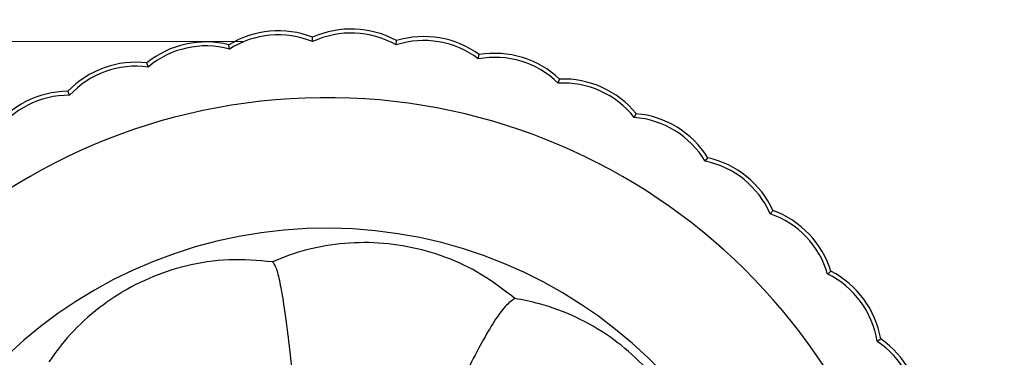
# Model space of a CAD drawing. Header units: millimetres. Extents: x 54 to 123, y 77 to 177.
# Tile 22 of 24: x 101 to 115, y 165 to 170. Entities that reach past the tile are written whole.
import ezdxf

# ---------------------------------------------------------------- set-up
doc = ezdxf.new("R2010")
doc.units = ezdxf.units.MM
doc.styles.add('SLDTEXTSTYLE0', font='TXT', dxfattribs={"width": 0.75})
doc.dimstyles.new('SLDDIMSTYLE0', dxfattribs={"dimtxt": 3.5, "dimasz": 3.556, "dimexe": 0, "dimexo": 0.0625, "dimgap": 0.875, "dimtad": 1, "dimdec": 0, "dimlfac": 10, "dimrnd": 1e-09, "dimzin": 12, "dimdsep": 46, "dimtxsty": 'SLDTEXTSTYLE0', "dimblk1": 'CLOSED', "dimblk2": 'CLOSED', "dimsah": 1, "dimcen": 0.09, "dimadec": 0, "dimazin": 3, "dimtfac": 1, "dimtdec": 0, "dimtofl": 0, "dimtmove": 0, "dimatfit": 3, "dimldrblk": 'CLOSED', "dimfxl": 0, "dimfrac": 2, "dimtolj": 1, "dimtzin": 12, "dimarcsym": 0})
doc.dimstyles.new('SLDDIMSTYLE1', dxfattribs={"dimtxt": 3.5, "dimasz": 3.556, "dimexe": 0, "dimexo": 0.0625, "dimgap": 0.875, "dimtad": 1, "dimdec": 0, "dimlfac": 10, "dimrnd": 1e-09, "dimzin": 12, "dimdsep": 46, "dimtxsty": 'SLDTEXTSTYLE0', "dimblk1": 'CLOSED', "dimblk2": 'CLOSED', "dimsah": 1, "dimcen": 0.09, "dimadec": 0, "dimazin": 3, "dimtfac": 1, "dimtdec": 0, "dimtmove": 0, "dimatfit": 0, "dimldrblk": 'CLOSED', "dimfxl": 0, "dimfrac": 2, "dimtolj": 1, "dimtzin": 12, "dimarcsym": 0})

# ---------------------------------------------------------------- blocks, each defined once
blk = doc.blocks.new('_Closed')
at = {"color": 0, "linetype": 'ByBlock', "lineweight": -2}
for p, q in [((-1, 0.166667), (0, 0)), ((-1, 0.166667), (-1, -0.166667)), ((0, 0), (-1, -0.166667)), ((0, 0), (-1, 0))]:
    blk.add_line(p, q, dxfattribs=at)
blk = doc.blocks.new('_D')
at = {"color": 7, "linetype": 'Continuous', "lineweight": 0}
for p, q in [((95.748, 161.505), (95.748, 173.816)), ((123.077, 164.284), (123.077, 173.816)), ((95.748, 172.816), (123.077, 172.816))]:
    blk.add_line(p, q, dxfattribs=at)
at = {"color": 7, "linetype": 'Continuous', "lineweight": 18, "xscale": 3.556, "yscale": 3.556, "rotation": 180.0000000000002}
blk.add_blockref('_Closed', (95.748, 172.816, -10.171), dxfattribs=at)
at = {"color": 7, "linetype": 'Continuous', "lineweight": 18, "xscale": 3.556, "yscale": 3.556}
blk.add_blockref('_Closed', (123.077, 172.816, -10.171), dxfattribs=at)
at = {"color": 7, "linetype": 'Continuous', "lineweight": 18, "insert": (105.541, 177.328), "char_height": 3.5, "attachment_point": 1, "style": 'SLDTEXTSTYLE0'}
blk.add_mtext('273', dxfattribs=at)
blk = doc.blocks.new('_D_1')
at = {"color": 7, "linetype": 'Continuous', "lineweight": 0}
for p, q in [((92.696, 169.736), (92.696, 176.086)), ((103.882, 169.736), (91.696, 169.736)), ((92.696, 169.736), (92.696, 151.141)), ((103.746, 151.141), (91.696, 151.141)), ((92.696, 151.141), (92.696, 144.791))]:
    blk.add_line(p, q, dxfattribs=at)
at = {"color": 7, "linetype": 'Continuous', "lineweight": 18, "xscale": 3.556, "yscale": 3.556}
for p, rotation in [((92.696, 169.736, -10.171), 270.0000000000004), ((92.696, 151.141, -10.171), 90.0000000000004)]:
    blk.add_blockref('_Closed', p, dxfattribs=dict(at, rotation=rotation))
at = {"color": 7, "linetype": 'Continuous', "lineweight": 18, "insert": (88.185, 157.441), "char_height": 3.5, "attachment_point": 1, "rotation": 90, "style": 'SLDTEXTSTYLE0'}
blk.add_mtext('186', dxfattribs=at)

msp = doc.modelspace()

# ---------------------------------------------------------------- linework, layer by layer
at = {"color": 7, "linetype": 'Continuous', "lineweight": 25}
for p, q in [((104.882, 169.736), (104.881, 169.798)), ((103.695, 169.63), (103.686, 169.691)), ((106.074, 169.689), (106.08, 169.751)), ((107.249, 169.49), (107.263, 169.551)), ((102.531, 169.374), (102.514, 169.433)), ((108.389, 169.143), (108.411, 169.201)), ((101.409, 168.97), (101.385, 169.027)), ((109.476, 168.652), (109.505, 168.707)), ((110.49, 168.027), (110.526, 168.077)), ((111.417, 167.277), (111.459, 167.322)), ((112.24, 166.414), (112.287, 166.454)), ((112.946, 165.454), (112.998, 165.487))]:
    msp.add_line(p, q, dxfattribs=at)
for centre, radius, start, end in [((104.39, 168.546), 1.345, 68.5942, 121.5866), ((104.39, 168.546), 1.288, 67.5254, 122.6554), ((105.433, 168.572), 1.345, 61.2473, 114.2396), ((105.433, 168.572), 1.288, 60.1784, 115.3084), ((106.471, 168.464), 1.345, 53.9003, 106.8927), ((103.359, 168.387), 1.345, 75.9411, 128.9335), ((103.359, 168.387), 1.288, 74.8723, 130.0023), ((106.471, 168.464), 1.288, 52.8315, 107.9615), ((107.486, 168.224), 1.288, 45.4846, 100.6146), ((107.486, 168.224), 1.345, 46.5534, 99.5457), ((102.357, 168.097), 1.345, 83.2881, 136.2804), ((102.357, 168.097), 1.288, 82.2193, 137.3493), ((108.463, 167.857), 1.288, 38.1376, 93.2676), ((108.463, 167.857), 1.345, 39.2064, 92.1988), ((101.399, 167.682), 1.345, 90.635, 143.6274), ((101.399, 167.682), 1.288, 89.5662, 144.6962), ((105.077, 160.436), 8.5, 4.0478, 355.9522), ((109.384, 167.367), 1.345, 31.8595, 84.8519), ((109.384, 167.367), 1.288, 30.7907, 85.9207), ((110.235, 166.764), 1.288, 23.4437, 78.5738), ((110.235, 166.764), 1.345, 24.5126, 77.5049), ((111.002, 166.057), 1.288, 16.0968, 71.2268), ((111.002, 166.057), 1.345, 17.1656, 70.158), ((105.077, 160.436), 6.634, 5.1891, 179.5802), ((111.673, 165.258), 1.288, 8.7499, 63.8799), ((111.673, 165.258), 1.345, 9.8187, 62.8111), ((112.236, 164.379), 1.288, 1.4029, 56.5329), ((112.236, 164.379), 1.345, 2.4718, 55.4641)]:
    msp.add_arc(centre, radius, start, end, dxfattribs=at)
for points, knots in [([(107.769, 166.067), (107.616, 166.186), (107.308, 166.424), (106.786, 166.668), (106.241, 166.821), (105.687, 166.88), (105.132, 166.842), (104.67, 166.736), (104.404, 166.629), (104.309, 166.59)], [0, 0, 0, 0, 0.157737, 0.315476, 0.465855, 0.616233, 0.766459, 0.916683, 1, 1, 1, 1]), ([(104.309, 166.59), (104.101, 166.608), (103.687, 166.643), (103.089, 166.551), (102.54, 166.367), (102.049, 166.105), (101.61, 165.762), (101.306, 165.434), (101.157, 165.221), (101.114, 165.16)], [0, 0, 0, 0, 0.168808, 0.337615, 0.487906, 0.638196, 0.788643, 0.939092, 1, 1, 1, 1]), ([(104.309, 166.59), (104.326, 166.568), (104.359, 166.524), (104.413, 166.31), (104.467, 165.997), (104.523, 165.584), (104.58, 165.087), (104.637, 164.511), (104.688, 163.948), (104.721, 163.557), (104.734, 163.4)], [0, 0, 0, 0, 0.136571, 0.270066, 0.40144, 0.531428, 0.66063, 0.787316, 0.914404, 1, 1, 1, 1]), ([(107.769, 166.067), (107.726, 166.035), (107.64, 165.971), (107.48, 165.752), (107.303, 165.453), (107.106, 165.071), (106.893, 164.62), (106.666, 164.104), (106.463, 163.623), (106.331, 163.296), (106.283, 163.177)], [0, 0, 0, 0, 0.1403606, 0.2780378, 0.4132809, 0.5462471, 0.6770952, 0.8038012, 0.9291611, 1, 1, 1, 1]), ([(110.397, 163.756), (110.336, 163.93), (110.213, 164.28), (109.922, 164.756), (109.559, 165.178), (109.131, 165.534), (108.648, 165.81), (108.187, 165.985), (107.887, 166.044), (107.769, 166.067)], [0, 0, 0, 0, 0.150359, 0.300715, 0.451069, 0.60142, 0.751807, 0.902194, 1, 1, 1, 1])]:
    msp.add_open_spline(points, degree=3, knots=knots, dxfattribs=at)

# ---------------------------------------------------------------- dimensions: what is measured, and where the dimension line sits
at = {"color": 7, "linetype": 'Continuous', "lineweight": 18}
dim = msp.add_linear_dim(base=(123.077, 172.816), p1=(95.748, 160.505), p2=(123.077, 163.284), dimstyle='SLDDIMSTYLE0', dxfattribs=at)
dim.commit()
dim.dimension.update_dxf_attribs({"geometry": '_D', "text_midpoint": (109.42, 172.816), "dimtype": 160})
dim = msp.add_linear_dim(base=(92.696, 151.141), p1=(104.882, 169.736), p2=(104.746, 151.141), angle=90, dimstyle='SLDDIMSTYLE1', dxfattribs=at)
dim.commit()
dim.dimension.update_dxf_attribs({"geometry": '_D_1', "text_midpoint": (92.696, 161.32), "dimtype": 160})

doc.saveas('drawing.dxf')
